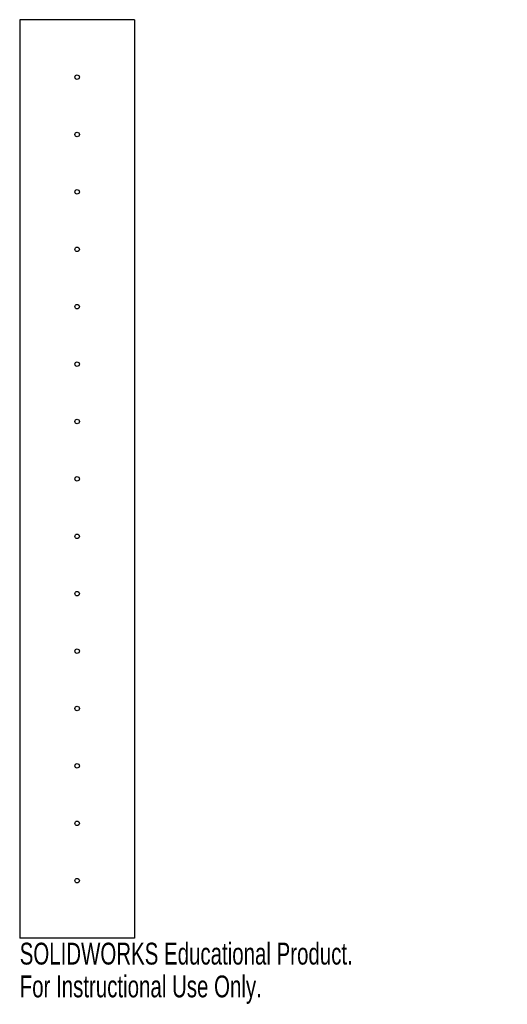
# Model space of a CAD drawing. Header units: inches. Extents: x -0.22 to 4.03, y -0.58 to 8.
import ezdxf

# ---------------------------------------------------------------- set-up
doc = ezdxf.new("R2010")
doc.units = ezdxf.units.IN
doc.header["$MEASUREMENT"] = 0
doc.styles.add('SLDTEXTSTYLE0', font='TXT', dxfattribs={"width": 0.7})

msp = doc.modelspace()

# ---------------------------------------------------------------- linework, layer by layer
at = {"color": 7, "linetype": 'Continuous', "lineweight": 25}
for p, q in [((-0.2158, 8), (-0.2158, 0)), ((0.7842, 8), (-0.2158, 8)), ((0.7842, 8), (0.7842, 0)), ((0.7842, 0), (-0.2158, 0))]:
    msp.add_line(p, q, dxfattribs=at)
for centre, radius in [((0.2842, 7.5), 0.0197), ((0.7842, 7.5), 0), ((0.2842, 7), 0.0197), ((0.7842, 7), 0), ((0.2842, 6.5), 0.0197), ((0.7842, 6.5), 0), ((0.2842, 6), 0.0197), ((0.7842, 6), 0), ((0.2842, 5.5), 0.0197), ((0.7842, 5.5), 0), ((0.2842, 5), 0.0197), ((0.7842, 5), 0), ((0.2842, 4.5), 0.0197), ((0.7842, 4.5), 0), ((0.2842, 4), 0.0197), ((0.7842, 4), 0), ((0.2842, 3.5), 0.0197), ((0.7842, 3.5), 0), ((0.2842, 3), 0.0197), ((0.7842, 3), 0), ((0.2842, 2.5), 0.0197), ((0.7842, 2.5), 0), ((0.2842, 2), 0.0197), ((0.7842, 2), 0), ((0.2842, 1.5), 0.0197), ((0.7842, 1.5), 0), ((0.2842, 1), 0.0197), ((0.7842, 1), 0), ((0.2842, 0.5), 0.0197), ((0.7842, 0.5), 0)]:
    msp.add_circle(centre, radius, dxfattribs=at)

# ---------------------------------------------------------------- texts
at = {"color": 7, "linetype": 'Continuous', "char_height": 0.1903, "attachment_point": 1, "style": 'SLDTEXTSTYLE0'}
for s, insert in [('SOLIDWORKS Educational Product.', (-0.2158, -0.0401)), ('For Instructional Use Only.', (-0.2158, -0.3256))]:
    msp.add_mtext(s, dxfattribs=dict(at, insert=insert))

doc.saveas('drawing.dxf')
